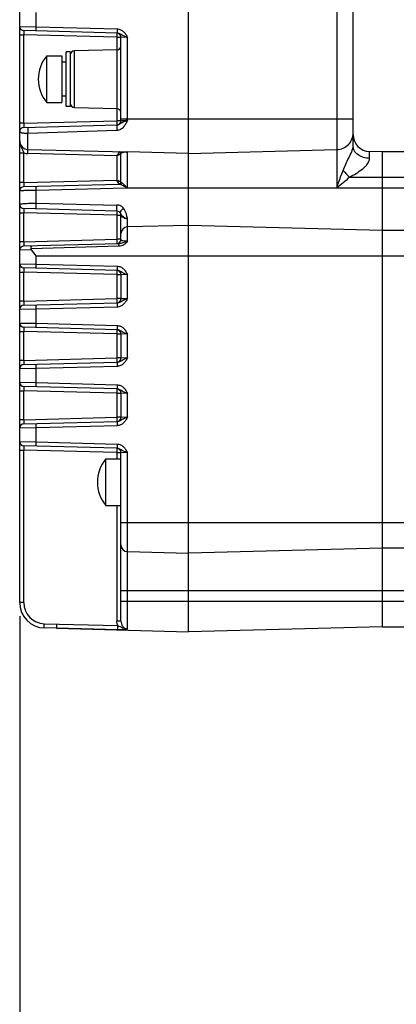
# Model space of a CAD drawing. Header units: inches. Extents: x 0 to 34, y 0 to 22.
# Tile 13 of 40: x 11.3 to 13, y 4 to 8.6. Entities that reach past the tile are written whole.
import ezdxf

# ---------------------------------------------------------------- set-up
doc = ezdxf.new("R2010")
doc.units = ezdxf.units.IN
doc.header["$LTSCALE"] = 1.87
doc.header["$MEASUREMENT"] = 0
doc.layers.get('0').update_dxf_attribs({"linetype": 'CONTINUOUS'})
doc.layers.add('DIMENSIONS', color=7, linetype='CONTINUOUS')
doc.styles.get("Standard").update_dxf_attribs({"font": 'txt', "width": 0.8})
doc.dimstyles.new('DIMSTYLE_1', dxfattribs={"dimtxt": 0.125, "dimasz": 0.18, "dimexe": 0.18, "dimexo": 0.0625, "dimgap": 0.09, "dimtad": 0, "dimtih": 1, "dimtoh": 1, "dimdec": 1, "dimdsep": 46, "dimtxsty": 'STANDARD', "dimblk": '_FILLED', "dimblk1": '_FILLED', "dimblk2": '_FILLED', "dimcen": 0.09, "dimadec": 0, "dimazin": 0, "dimtp": 0.1, "dimtm": 0.1, "dimtfac": 1, "dimtdec": 1, "dimtofl": 0, "dimtmove": 0, "dimatfit": 3, "dimldrblk": '_FILLED', "dimfxl": 1, "dimtolj": 1, "dimarcsym": 0})

# ---------------------------------------------------------------- blocks, each defined once
blk = doc.blocks.new('_FILLED')
at = {"color": 0, "linetype": 'BYBLOCK'}
blk.add_solid([(0, 0), (-1, 0.174), (-1, -0.174)], dxfattribs=at)
blk = doc.blocks.new('*D6')
at = {"layer": 'DIMENSIONS', "color": 2, "linetype": 'CONTINUOUS'}
for p, q in [((11.2581, 5.7849), (11.2581, 3.3367)), ((15.4707, 5.6926), (15.4707, 3.3367)), ((11.2581, 3.4617), (12.6019, 3.4617)), ((15.4707, 3.4617), (14.1269, 3.4617))]:
    blk.add_line(p, q, dxfattribs=at)
at = {"layer": 'DIMENSIONS', "color": 2, "linetype": 'CONTINUOUS', "xscale": 0.18, "yscale": 0.18, "zscale": 0.18, "rotation": 180}
blk.add_blockref('_FILLED', (11.2581, 3.4617), dxfattribs=at)
at = {"layer": 'DIMENSIONS', "color": 2, "linetype": 'CONTINUOUS', "xscale": 0.18, "yscale": 0.18, "zscale": 0.18}
blk.add_blockref('_FILLED', (15.4707, 3.4617), dxfattribs=at)
at = {"layer": 'DIMENSIONS', "color": 2, "linetype": 'CONTINUOUS', "insert": (13.3644, 3.5242), "char_height": 0.125, "width": 1.4, "attachment_point": 2, "line_spacing_factor": 0.9}
blk.add_mtext('108 [4.25] MAX', dxfattribs=at)
blk = doc.blocks.new('*D8')
at = {"layer": 'DIMENSIONS', "color": 2, "linetype": 'CONTINUOUS'}
for p, q in [((12.8132, 8.9378), (12.8132, 11.112)), ((15.4707, 7.9629), (15.4707, 11.112)), ((12.8132, 10.987), (13.517, 10.987)), ((15.4707, 10.987), (14.767, 10.987))]:
    blk.add_line(p, q, dxfattribs=at)
at = {"layer": 'DIMENSIONS', "color": 2, "linetype": 'CONTINUOUS', "xscale": 0.18, "yscale": 0.18, "zscale": 0.18}
for p, rotation in [((12.8132, 10.987), 180), ((15.4707, 10.987), 360)]:
    blk.add_blockref('_FILLED', p, dxfattribs=dict(at, rotation=rotation))
at = {"layer": 'DIMENSIONS', "color": 2, "linetype": 'CONTINUOUS', "insert": (14.142, 11.0495), "char_height": 0.125, "width": 1.125, "attachment_point": 2, "line_spacing_factor": 0.9}
blk.add_mtext('67.5{\\Ftxt.shx;\\W1.000000;\\H0.125000; }[2.66]', dxfattribs=at)

msp = doc.modelspace()

# ---------------------------------------------------------------- linework, layer by layer
at = {"color": 7, "linetype": 'CONTINUOUS'}
for p, q in [((12.0455, 5.7117), (12.0455, 9.015)), ((12.7365, 8.9969), (12.7365, 7.7787)), ((12.8132, 7.9753), (12.8132, 8.9182)), ((11.2581, 5.8474), (11.2581, 8.8793)), ((11.3348, 8.531), (11.3348, 8.5969)), ((11.2581, 8.5325), (11.3348, 8.531)), ((11.2581, 8.4932), (11.2773, 8.4932)), ((11.7125, 8.5015), (11.2773, 8.5129)), ((11.2773, 8.082), (11.2773, 8.4932)), ((11.7114, 8.4818), (11.2773, 8.4932)), ((11.3348, 8.531), (11.7125, 8.5211)), ((11.7114, 8.5015), (11.7116, 8.4977)), ((11.7116, 8.4977), (11.7114, 8.4818)), ((11.7114, 8.4818), (11.7114, 8.0933)), ((11.7114, 8.4818), (11.7305, 8.4818)), ((11.7305, 8.0933), (11.7305, 8.4818)), ((11.7612, 8.4805), (11.7305, 8.4818)), ((11.7612, 8.0953), (11.7612, 8.4805)), ((11.4746, 8.1588), (11.4746, 8.4147)), ((11.4943, 8.4147), (11.4746, 8.4147)), ((11.4943, 8.4147), (11.4943, 8.1588)), ((11.7114, 8.424), (11.5135, 8.4189)), ((11.5135, 8.1546), (11.5135, 8.4189)), ((11.3841, 8.1785), (11.3841, 8.395)), ((11.3841, 8.395), (11.4549, 8.395)), ((11.4549, 8.395), (11.4549, 8.1785)), ((11.4746, 8.3654), (11.4549, 8.3654)), ((11.3841, 8.1785), (11.4549, 8.1785)), ((11.4746, 8.2081), (11.4549, 8.2081)), ((11.4943, 8.1588), (11.4746, 8.1588)), ((11.5135, 8.1546), (11.7114, 8.1495)), ((11.2773, 8.082), (11.2581, 8.082)), ((11.2773, 8.082), (11.7114, 8.0933)), ((11.7305, 8.0933), (11.7114, 8.0933)), ((12.8132, 8.1007), (11.7305, 8.1007)), ((11.2773, 8.0623), (11.7114, 8.0736)), ((11.7114, 8.0471), (11.2964, 8.0338)), ((11.2964, 7.9595), (11.2964, 8.0338)), ((11.2581, 7.9436), (11.2773, 7.9436)), ((11.2773, 7.8055), (11.2773, 7.9436)), ((11.2964, 7.9595), (11.7567, 7.9475)), ((11.7114, 7.929), (11.2964, 7.9399)), ((11.7305, 7.8054), (11.7305, 7.9405)), ((11.7612, 7.7787), (11.7612, 7.9479)), ((12.0455, 7.9405), (11.7612, 7.9479)), ((12.0455, 7.9405), (12.7365, 7.9585)), ((12.8899, 7.9176), (12.8899, 7.9496)), ((12.951, 7.948), (12.8899, 7.9496)), ((12.951, 5.7354), (12.951, 7.948)), ((15.451, 7.948), (12.951, 7.948)), ((11.7114, 7.929), (11.7114, 7.8169)), ((11.2773, 7.8055), (11.2581, 7.8055)), ((11.2773, 7.8055), (11.7114, 7.8169)), ((11.721, 7.801), (11.7114, 7.8169)), ((11.7229, 7.7975), (11.721, 7.801)), ((11.7305, 7.8054), (11.7314, 7.8057)), ((12.7962, 7.8299), (15.2699, 7.8299)), ((11.2773, 7.7859), (11.7239, 7.7976)), ((11.7549, 7.7787), (11.3348, 7.7687)), ((11.3348, 7.709), (11.3348, 7.7687)), ((11.7612, 7.7788), (11.7548, 7.7823)), ((11.7612, 7.7788), (11.7549, 7.7787)), ((11.7561, 7.7839), (11.7612, 7.7788)), ((15.2699, 7.7787), (11.7612, 7.7788)), ((11.3348, 7.709), (11.7114, 7.7004)), ((11.2581, 7.6639), (11.2773, 7.6639)), ((11.7114, 7.6723), (11.2773, 7.6836)), ((11.2773, 7.5291), (11.2773, 7.6639)), ((11.7114, 7.6526), (11.2773, 7.6639)), ((11.7114, 7.6526), (11.7114, 7.5405)), ((11.7114, 7.6526), (11.7305, 7.6526)), ((11.7305, 7.5405), (11.7305, 7.6526)), ((11.7612, 7.5318), (11.7612, 7.6357)), ((12.0455, 7.6056), (11.7612, 7.5981)), ((12.951, 7.5818), (12.0455, 7.6056)), ((15.2699, 7.5818), (12.951, 7.5818)), ((11.2773, 7.5291), (11.2581, 7.5291)), ((11.2773, 7.5291), (11.7114, 7.5405)), ((11.7305, 7.5405), (11.7114, 7.5405)), ((11.3132, 7.4909), (11.2581, 7.4898)), ((11.2773, 7.5095), (11.7205, 7.5211)), ((11.7205, 7.5079), (11.3114, 7.4958)), ((11.3348, 7.4637), (11.3132, 7.4909)), ((11.3348, 7.4254), (11.3348, 7.4637)), ((11.3348, 7.4637), (15.2699, 7.4637)), ((11.2581, 7.4269), (11.3348, 7.4254)), ((11.2581, 7.3875), (11.2773, 7.3875)), ((11.7125, 7.3958), (11.2773, 7.4072)), ((11.2773, 7.2527), (11.2773, 7.3875)), ((11.7114, 7.3762), (11.2773, 7.3875)), ((11.3348, 7.4254), (11.7125, 7.4155)), ((11.7114, 7.3958), (11.7116, 7.3921)), ((11.7116, 7.3921), (11.7114, 7.3762)), ((11.7114, 7.3762), (11.7114, 7.2641)), ((11.7114, 7.3762), (11.7305, 7.3762)), ((11.7305, 7.3762), (11.7305, 7.2641)), ((11.7612, 7.3749), (11.7305, 7.3762)), ((11.7612, 7.2654), (11.7612, 7.3749)), ((11.2773, 7.2527), (11.2581, 7.2527)), ((11.2773, 7.2527), (11.7114, 7.2641)), ((11.7305, 7.2641), (11.7114, 7.2641)), ((11.7305, 7.2641), (11.7612, 7.2654)), ((11.3348, 7.2149), (11.2581, 7.2134)), ((11.2773, 7.233), (11.7125, 7.2444)), ((11.7125, 7.2248), (11.3348, 7.2149)), ((11.3348, 7.149), (11.3348, 7.2149)), ((11.7125, 7.2444), (11.7123, 7.2407)), ((11.7123, 7.2407), (11.7125, 7.2248)), ((11.2581, 7.1505), (11.3348, 7.149)), ((11.7125, 7.1194), (11.2773, 7.1308)), ((11.3348, 7.149), (11.7125, 7.1391)), ((11.7114, 7.1194), (11.7116, 7.1157)), ((11.7116, 7.1157), (11.7114, 7.0997)), ((11.2581, 7.1111), (11.2773, 7.1111)), ((11.2773, 6.9763), (11.2773, 7.1111)), ((11.7114, 7.0997), (11.2773, 7.1111)), ((11.7114, 7.0997), (11.7114, 6.9877)), ((11.7114, 7.0997), (11.7305, 7.0997)), ((11.7305, 7.0997), (11.7305, 6.9877)), ((11.7612, 7.0984), (11.7305, 7.0997)), ((11.7612, 6.989), (11.7612, 7.0984)), ((11.2773, 6.9763), (11.2581, 6.9763)), ((11.2773, 6.9763), (11.7114, 6.9877)), ((11.7305, 6.9877), (11.7114, 6.9877)), ((11.7305, 6.9877), (11.7612, 6.989)), ((11.3348, 6.9385), (11.2581, 6.9369)), ((11.2773, 6.9566), (11.7125, 6.968)), ((11.7125, 6.9483), (11.3348, 6.9385)), ((11.3348, 6.8726), (11.3348, 6.9385)), ((11.7125, 6.968), (11.7123, 6.9643)), ((11.7123, 6.9643), (11.7125, 6.9483)), ((11.2581, 6.8741), (11.3348, 6.8726)), ((11.7125, 6.843), (11.2773, 6.8544)), ((11.3348, 6.8726), (11.7125, 6.8627)), ((11.7114, 6.843), (11.7116, 6.8393)), ((11.7116, 6.8393), (11.7114, 6.8233)), ((11.2581, 6.8347), (11.2773, 6.8347)), ((11.2773, 6.6999), (11.2773, 6.8347)), ((11.7114, 6.8233), (11.2773, 6.8347)), ((11.7114, 6.8233), (11.7114, 6.7113)), ((11.7114, 6.8233), (11.7305, 6.8233)), ((11.7305, 6.8233), (11.7305, 6.7113)), ((11.7612, 6.822), (11.7305, 6.8233)), ((11.7612, 6.7126), (11.7612, 6.822)), ((11.2773, 6.6999), (11.2581, 6.6999)), ((11.2773, 6.6999), (11.7114, 6.7113)), ((11.7305, 6.7113), (11.7114, 6.7113)), ((11.7305, 6.7113), (11.7612, 6.7126)), ((11.3348, 6.662), (11.2581, 6.6605)), ((11.2773, 6.6802), (11.7125, 6.6916)), ((11.7125, 6.6719), (11.3348, 6.662)), ((11.3348, 6.5961), (11.3348, 6.662)), ((11.7125, 6.6916), (11.7123, 6.6879)), ((11.7123, 6.6879), (11.7125, 6.6719)), ((11.2581, 6.5976), (11.3348, 6.5961)), ((11.7125, 6.5666), (11.2773, 6.578)), ((11.3348, 6.5961), (11.7125, 6.5862)), ((11.7114, 6.5666), (11.7116, 6.5628)), ((11.7116, 6.5628), (11.7114, 6.5469)), ((11.2581, 6.5583), (11.2773, 6.5583)), ((11.2773, 5.8474), (11.2773, 6.5583)), ((11.7114, 6.5469), (11.2773, 6.5583)), ((11.6597, 6.3004), (11.6597, 6.5169)), ((11.6597, 6.5169), (11.7305, 6.5169)), ((11.7114, 6.5469), (11.7114, 6.5169)), ((11.7114, 6.5469), (11.7305, 6.5469)), ((11.7305, 5.7618), (11.7305, 6.5469)), ((11.7612, 6.5456), (11.7305, 6.5469)), ((11.7612, 5.7258), (11.7612, 6.5456)), ((11.6597, 6.3004), (11.7305, 6.3004)), ((11.7114, 6.3004), (11.7114, 5.7618)), ((15.2699, 6.2196), (11.7305, 6.2196)), ((11.7612, 6.0853), (12.0455, 6.0778)), ((12.951, 6.1015), (12.0455, 6.0778)), ((15.2699, 6.1015), (12.951, 6.1015)), ((11.7305, 5.9047), (15.2699, 5.9047)), ((11.2773, 5.8474), (11.2581, 5.8474)), ((11.7305, 5.8535), (15.2699, 5.8535)), ((11.3731, 5.749), (11.7153, 5.7402)), ((11.7305, 5.7618), (11.7114, 5.7618)), ((11.7153, 5.7206), (11.3731, 5.7293)), ((11.4296, 5.7278), (12.0455, 5.7117)), ((12.951, 5.7354), (12.0455, 5.7117)), ((12.951, 5.7354), (15.451, 5.7354))]:
    msp.add_line(p, q, dxfattribs=at)
for centre, radius, start, end in [((11.2778, 8.5325), 0.0197, 180, 268.5), ((11.7109, 8.4818), 0.0197, 0, 85.3472), ((11.7109, 8.4437), 0.0197, 271.5, 360), ((11.514, 8.3992), 0.0197, 91.5, 180), ((11.5133, 8.2867), 0.1686, 140.0338, 219.9661), ((11.514, 8.1743), 0.0197, 180, 268.5), ((11.7109, 8.1298), 0.0197, 0, 88.5), ((11.7109, 8.0933), 0.0197, 271.5, 360), ((11.2778, 8.0426), 0.0197, 91.5, 180), ((11.7121, 8.0539), 0.4162, 181.4843, 182.763), ((12.2106, 8.067), 0.4996, 181.4935, 182.2873), ((11.7103, 8.0962), 0.0226, 287.5237, 289.142), ((11.2975, 7.9989), 0.0394, 180, 268.5), ((12.892, 8.0283), 0.0787, 180, 268.5), ((11.2981, 7.9994), 0.0595, 249.5393, 268.4208), ((11.7227, 7.9405), 0.00787, 0, 88.5), ((11.7502, 8.0101), 0.0631, 275.901, 280.0834), ((15.4404, 10.3457), 3.6498, 222.8915, 223.5757), ((11.7227, 7.8054), 0.00784, 271.5, 359.9653), ((11.7235, 7.8054), 0.00792, 358.9356, 1.8291), ((11.2778, 7.7662), 0.0197, 91.5, 180), ((11.7091, 7.8181), 0.0581, 321.9592, 324.0094), ((12.4766, 7.7976), 0.722, 181.2165, 181.4989), ((11.2778, 7.7033), 0.0197, 180, 268.5), ((11.7109, 7.6526), 0.0197, 0, 88.5), ((11.762, 7.5666), 0.0315, 91.5, 180), ((11.7109, 7.5405), 0.0197, 271.5, 360), ((11.2778, 7.4898), 0.0197, 91.5, 180), ((11.2778, 7.4269), 0.0197, 180, 268.5), ((11.7109, 7.3762), 0.0197, 0, 85.3472), ((11.7109, 7.2641), 0.0197, 274.6516, 360), ((11.2778, 7.2134), 0.0197, 91.5, 180), ((11.2778, 7.1505), 0.0197, 180, 268.5), ((11.7109, 7.0997), 0.0197, 0, 85.3472), ((11.7109, 6.9877), 0.0197, 274.6516, 360), ((11.2778, 6.9369), 0.0197, 91.5, 180), ((11.2778, 6.8741), 0.0197, 180, 268.5), ((11.7109, 6.8233), 0.0197, 0, 85.3472), ((11.7109, 6.7113), 0.0197, 274.6516, 360), ((11.2778, 6.6605), 0.0197, 91.5, 180), ((11.2778, 6.5976), 0.0197, 180, 268.5), ((11.7109, 6.5469), 0.0197, 0, 85.3472), ((11.7888, 6.4086), 0.1685, 140.0326, 219.9674), ((11.762, 6.1167), 0.0315, 180, 268.5), ((11.3762, 5.8474), 0.1181, 180, 268.5), ((11.3757, 5.8474), 0.0984, 180, 268.5)]:
    msp.add_arc(centre, radius, start, end, dxfattribs=at)
for points, knots in [([(11.2773, 8.5129), (11.2772, 8.5129), (11.2772, 8.5127), (11.2772, 8.5124), (11.2771, 8.512), (11.2771, 8.511), (11.2771, 8.5093), (11.277, 8.5069), (11.2771, 8.504), (11.2771, 8.4993), (11.2772, 8.4957), (11.2773, 8.4932)], [0, 0, 0, 0, 0.005337, 0.019826, 0.043633, 0.076648, 0.168917, 0.293207, 0.444632, 0.617438, 1, 1, 1, 1]), ([(11.3348, 8.5114), (11.3347, 8.5114), (11.3347, 8.5115), (11.3347, 8.5117), (11.3346, 8.5122), (11.3346, 8.5131), (11.3346, 8.5148), (11.3346, 8.5173), (11.3346, 8.5204), (11.3346, 8.525), (11.3347, 8.5286), (11.3348, 8.531)], [0, 0, 0, 0, 0.004721, 0.017613, 0.039562, 0.071195, 0.164302, 0.293732, 0.453435, 0.632324, 1, 1, 1, 1]), ([(11.7125, 8.5211), (11.7124, 8.5187), (11.7123, 8.5142), (11.7122, 8.5089), (11.7123, 8.5054), (11.7123, 8.5035), (11.7124, 8.5023), (11.7123, 8.5017), (11.7124, 8.5015)], [0, 0, 0, 0, 0.369791, 0.687184, 0.811862, 0.907578, 0.970993, 1, 1, 1, 1]), ([(11.7125, 8.5211), (11.718, 8.521), (11.7292, 8.5184), (11.7432, 8.5088), (11.7535, 8.4954), (11.7586, 8.4855), (11.7612, 8.4805)], [0, 0, 0, 0, 0.249424, 0.499218, 0.748598, 1, 1, 1, 1]), ([(11.7612, 8.4805), (11.7567, 8.4821), (11.7483, 8.4854), (11.7363, 8.491), (11.7273, 8.497), (11.7193, 8.5006), (11.7148, 8.5014), (11.7125, 8.5015)], [0, 0, 0, 0, 0.265672, 0.509182, 0.745317, 0.870081, 1, 1, 1, 1]), ([(11.2773, 8.082), (11.2772, 8.0794), (11.2771, 8.0758), (11.2771, 8.0712), (11.277, 8.0682), (11.2771, 8.0658), (11.2771, 8.0642), (11.2771, 8.0632), (11.2772, 8.0627), (11.2772, 8.0625), (11.2772, 8.0623), (11.2773, 8.0623)], [0, 0, 0, 0, 0.382562, 0.555368, 0.706793, 0.831083, 0.923352, 0.956367, 0.980174, 0.994663, 1, 1, 1, 1]), ([(11.7612, 8.0953), (11.7585, 8.0898), (11.7529, 8.079), (11.7431, 8.0636), (11.7296, 8.0511), (11.7175, 8.0471), (11.7114, 8.0471)], [0, 0, 0, 0, 0.252766, 0.502576, 0.750253, 1, 1, 1, 1]), ([(11.7114, 8.0933), (11.7114, 8.0908), (11.7115, 8.0872), (11.7116, 8.0825), (11.7116, 8.0796), (11.7116, 8.0772), (11.7115, 8.0755), (11.7115, 8.0746), (11.7115, 8.0741), (11.7114, 8.0738), (11.7114, 8.0736), (11.7114, 8.0736)], [0, 0, 0, 0, 0.382284, 0.55493, 0.706248, 0.830528, 0.922906, 0.956015, 0.979933, 0.994537, 1, 1, 1, 1]), ([(11.7177, 8.0748), (11.7211, 8.076), (11.7269, 8.0799), (11.7325, 8.0837), (11.7354, 8.0852)], [0, 0, 0, 0, 0.523406, 1, 1, 1, 1]), ([(11.7305, 8.0933), (11.7305, 8.0934), (11.7308, 8.0935), (11.7312, 8.0936), (11.732, 8.0937), (11.7334, 8.0939), (11.736, 8.0941), (11.7397, 8.0943), (11.7443, 8.0946), (11.7516, 8.0949), (11.7573, 8.0952), (11.7612, 8.0953)], [0, 0, 0, 0, 0.006103, 0.020877, 0.044781, 0.077767, 0.169329, 0.293261, 0.444166, 0.616427, 1, 1, 1, 1]), ([(11.7354, 8.0852), (11.7392, 8.0873), (11.7477, 8.0909), (11.7565, 8.0938), (11.7612, 8.0953)], [0, 0, 0, 0, 0.465002, 1, 1, 1, 1]), ([(11.2964, 8.0338), (11.2914, 8.0338), (11.2841, 8.034), (11.2749, 8.0349), (11.2692, 8.0358), (11.2646, 8.037), (11.2611, 8.0385), (11.2587, 8.0403), (11.2581, 8.0419), (11.2581, 8.0426)], [0, 0, 0, 0, 0.367611, 0.531091, 0.673382, 0.790737, 0.881633, 0.948387, 1, 1, 1, 1]), ([(11.2964, 8.0628), (11.2963, 8.0628), (11.2963, 8.0622), (11.2961, 8.0614), (11.2961, 8.0597), (11.296, 8.0574), (11.2959, 8.0543), (11.296, 8.0495), (11.296, 8.0457), (11.2961, 8.0431)], [0, 0, 0, 0, 0.015601, 0.061969, 0.144776, 0.265686, 0.421587, 0.604098, 1, 1, 1, 1]), ([(11.7114, 8.0736), (11.7113, 8.0736), (11.7113, 8.073), (11.7111, 8.0723), (11.7111, 8.0704), (11.711, 8.0681), (11.711, 8.065), (11.711, 8.0603), (11.7111, 8.0565), (11.7112, 8.054)], [0, 0, 0, 0, 0.015903, 0.064114, 0.149579, 0.272955, 0.430022, 0.611758, 1, 1, 1, 1]), ([(11.7114, 8.0736), (11.7119, 8.0737), (11.7138, 8.0738), (11.7158, 8.0742), (11.7171, 8.0746)], [0, 0, 0, 0, 0.256325, 1, 1, 1, 1]), ([(12.7365, 7.9585), (12.7466, 7.9588), (12.7668, 7.9632), (12.7923, 7.9807), (12.8092, 8.0064), (12.8132, 8.0266), (12.8132, 8.0366)], [0, 0, 0, 0, 0.250936, 0.501312, 0.750923, 1, 1, 1, 1]), ([(11.2581, 7.9989), (11.2581, 7.994), (11.2595, 7.9842), (11.2651, 7.9707), (11.2721, 7.9577), (11.2759, 7.9485), (11.2773, 7.9436)], [0, 0, 0, 0, 0.24786, 0.494638, 0.741949, 1, 1, 1, 1]), ([(11.2964, 7.9399), (11.2965, 7.9423), (11.2966, 7.9459), (11.2966, 7.9505), (11.2967, 7.9536), (11.2966, 7.9561), (11.2966, 7.9578), (11.2966, 7.9587), (11.2965, 7.9592), (11.2965, 7.9594), (11.2965, 7.9595), (11.2964, 7.9595)], [0, 0, 0, 0, 0.367677, 0.546568, 0.706271, 0.836036, 0.92881, 0.960347, 0.982307, 0.995252, 1, 1, 1, 1]), ([(11.7229, 7.9484), (11.7229, 7.9483), (11.7228, 7.9481), (11.7226, 7.9478), (11.7223, 7.9472), (11.7217, 7.9461), (11.7207, 7.9443), (11.7192, 7.9419), (11.7175, 7.939), (11.7148, 7.9346), (11.7128, 7.9313), (11.7114, 7.929)], [0, 0, 0, 0, 0.007314, 0.025276, 0.053548, 0.091545, 0.19331, 0.323563, 0.475185, 0.642037, 1, 1, 1, 1]), ([(11.7305, 7.9405), (11.7305, 7.9404), (11.7303, 7.9404), (11.7301, 7.9401), (11.7295, 7.9398), (11.7285, 7.9391), (11.7268, 7.9381), (11.7243, 7.9366), (11.7214, 7.9349), (11.7171, 7.9323), (11.7137, 7.9304), (11.7114, 7.929)], [0, 0, 0, 0, 0.006335, 0.023567, 0.051264, 0.088822, 0.190065, 0.32021, 0.472144, 0.639692, 1, 1, 1, 1]), ([(11.7566, 7.9473), (11.753, 7.9471), (11.7468, 7.9468), (11.7385, 7.9452), (11.7336, 7.9436), (11.7305, 7.9416), (11.7305, 7.9405)], [0, 0, 0, 0, 0.397128, 0.678762, 0.884937, 1, 1, 1, 1]), ([(11.7567, 7.9475), (11.7568, 7.9475), (11.7571, 7.9475), (11.7573, 7.9475), (11.7575, 7.9474), (11.7572, 7.9474), (11.757, 7.9473), (11.7568, 7.9473), (11.7566, 7.9473)], [0, 0, 0, 0, 0.231651, 0.425556, 0.488396, 0.559891, 0.770267, 1, 1, 1, 1]), ([(12.7664, 7.8616), (12.7702, 7.8715), (12.7786, 7.8911), (12.7929, 7.9199), (12.8048, 7.9438), (12.8116, 7.9625), (12.8132, 7.9714), (12.8132, 7.9753)], [0, 0, 0, 0, 0.256896, 0.517071, 0.782991, 0.904686, 1, 1, 1, 1]), ([(12.8899, 7.9176), (12.8803, 7.9178), (12.861, 7.9208), (12.8354, 7.933), (12.8175, 7.9522), (12.8132, 7.9681), (12.8132, 7.9754)], [0, 0, 0, 0, 0.273684, 0.549447, 0.794315, 1, 1, 1, 1]), ([(12.7962, 7.8299), (12.8065, 7.8358), (12.8272, 7.8473), (12.8516, 7.8637), (12.869, 7.8788), (12.8825, 7.894), (12.8899, 7.9083), (12.8899, 7.9176)], [0, 0, 0, 0, 0.269164, 0.535258, 0.665044, 0.789418, 1, 1, 1, 1]), ([(12.7365, 7.7787), (12.7391, 7.7859), (12.7488, 7.8137), (12.7587, 7.8413), (12.7664, 7.8616)], [0, 0, 0, 0, 0.261467, 1, 1, 1, 1]), ([(11.2773, 7.8055), (11.2772, 7.803), (11.2771, 7.7994), (11.2771, 7.7947), (11.277, 7.7918), (11.2771, 7.7894), (11.2771, 7.7877), (11.2771, 7.7868), (11.2772, 7.7863), (11.2772, 7.7861), (11.2772, 7.7859), (11.2773, 7.7859)], [0, 0, 0, 0, 0.382562, 0.555368, 0.706793, 0.831083, 0.923352, 0.956367, 0.980174, 0.994663, 1, 1, 1, 1]), ([(11.7305, 7.8054), (11.7305, 7.8055), (11.7303, 7.8055), (11.7301, 7.8058), (11.7295, 7.8061), (11.7285, 7.8068), (11.7268, 7.8078), (11.7243, 7.8093), (11.7214, 7.811), (11.7171, 7.8136), (11.7137, 7.8155), (11.7114, 7.8169)], [0, 0, 0, 0, 0.006376, 0.023626, 0.051319, 0.088858, 0.190065, 0.320216, 0.472157, 0.639698, 1, 1, 1, 1]), ([(11.7239, 7.7976), (11.7254, 7.7976), (11.7284, 7.7986), (11.7303, 7.8012), (11.7309, 7.8027)], [0, 0, 0, 0, 0.481592, 1, 1, 1, 1]), ([(11.7561, 7.7839), (11.7536, 7.7864), (11.7499, 7.79), (11.7451, 7.7947), (11.7417, 7.798), (11.7385, 7.8009), (11.7356, 7.8034), (11.7334, 7.805), (11.7319, 7.8058), (11.7314, 7.8057)], [0, 0, 0, 0, 0.313625, 0.46508, 0.609961, 0.744045, 0.86022, 0.948531, 1, 1, 1, 1]), ([(12.7962, 7.8299), (12.7868, 7.8208), (12.7671, 7.8035), (12.7468, 7.7869), (12.7365, 7.7787)], [0, 0, 0, 0, 0.499982, 1, 1, 1, 1]), ([(11.3348, 7.7687), (11.3298, 7.7686), (11.3199, 7.7684), (11.3057, 7.7681), (11.2926, 7.7677), (11.2827, 7.7674), (11.2756, 7.7672), (11.2712, 7.767), (11.2673, 7.7668), (11.2641, 7.7667), (11.2616, 7.7665), (11.2599, 7.7664), (11.259, 7.7663), (11.2585, 7.7663), (11.2583, 7.7662), (11.2581, 7.7662), (11.2581, 7.7662)], [0, 0, 0, 0, 0.196024, 0.384, 0.557088, 0.707747, 0.773428, 0.83192, 0.88242, 0.924303, 0.957082, 0.980657, 0.988988, 0.994993, 0.998651, 1, 1, 1, 1]), ([(11.3348, 7.7687), (11.3347, 7.771), (11.3346, 7.7745), (11.3346, 7.7789), (11.3346, 7.7818), (11.3346, 7.7841), (11.3346, 7.7857), (11.3347, 7.7866), (11.3347, 7.787), (11.3347, 7.7872), (11.3347, 7.7874), (11.3348, 7.7874)], [0, 0, 0, 0, 0.37246, 0.550978, 0.709348, 0.837633, 0.929359, 0.960608, 0.98241, 0.995286, 1, 1, 1, 1]), ([(11.7548, 7.7823), (11.7518, 7.7839), (11.7459, 7.7871), (11.7386, 7.791), (11.7331, 7.7938), (11.7295, 7.7957), (11.7265, 7.797), (11.7247, 7.7976), (11.7239, 7.7976)], [0, 0, 0, 0, 0.298797, 0.584027, 0.716183, 0.835388, 0.933548, 1, 1, 1, 1]), ([(11.2581, 7.7033), (11.2581, 7.7035), (11.2586, 7.704), (11.2605, 7.7047), (11.2646, 7.7057), (11.2714, 7.7066), (11.2806, 7.7075), (11.292, 7.7082), (11.3051, 7.7088), (11.3196, 7.7091), (11.3296, 7.709), (11.3348, 7.709)], [0, 0, 0, 0, 0.008303, 0.023864, 0.080035, 0.169664, 0.290252, 0.43911, 0.610615, 0.800498, 1, 1, 1, 1]), ([(11.3348, 7.6821), (11.3347, 7.6821), (11.3347, 7.6823), (11.3346, 7.6827), (11.3345, 7.6833), (11.3345, 7.6847), (11.3344, 7.6872), (11.3344, 7.691), (11.3344, 7.6954), (11.3345, 7.7015), (11.3347, 7.706), (11.3348, 7.709)], [0, 0, 0, 0, 0.00507, 0.018552, 0.042002, 0.076225, 0.178197, 0.320899, 0.491829, 0.67295, 1, 1, 1, 1]), ([(11.2773, 7.6836), (11.2772, 7.6836), (11.2772, 7.6834), (11.2772, 7.6832), (11.2771, 7.6827), (11.2771, 7.6817), (11.2771, 7.6801), (11.277, 7.6777), (11.2771, 7.6747), (11.2771, 7.6701), (11.2772, 7.6665), (11.2773, 7.6639)], [0, 0, 0, 0, 0.005337, 0.019826, 0.043633, 0.076648, 0.168917, 0.293207, 0.444632, 0.617438, 1, 1, 1, 1]), ([(11.7114, 7.6723), (11.7113, 7.6723), (11.7112, 7.6725), (11.7112, 7.6728), (11.7111, 7.6735), (11.711, 7.675), (11.7109, 7.6777), (11.7109, 7.6817), (11.7109, 7.6864), (11.7111, 7.6927), (11.7112, 7.6974), (11.7114, 7.7004)], [0, 0, 0, 0, 0.005184, 0.018818, 0.042598, 0.07742, 0.181568, 0.327344, 0.500842, 0.68226, 1, 1, 1, 1]), ([(11.7441, 7.6832), (11.7407, 7.6883), (11.7307, 7.6971), (11.7179, 7.7003), (11.7114, 7.7004)], [0, 0, 0, 0, 0.484176, 1, 1, 1, 1]), ([(11.7114, 7.6723), (11.7114, 7.6723), (11.7114, 7.6721), (11.7115, 7.6718), (11.7115, 7.6713), (11.7115, 7.6704), (11.7116, 7.6687), (11.7116, 7.6663), (11.7116, 7.6634), (11.7115, 7.6587), (11.7114, 7.6551), (11.7114, 7.6526)], [0, 0, 0, 0, 0.005463, 0.020067, 0.043985, 0.077094, 0.169472, 0.293752, 0.44507, 0.617716, 1, 1, 1, 1]), ([(11.7441, 7.6832), (11.7416, 7.682), (11.7378, 7.6799), (11.7333, 7.6762), (11.729, 7.6718), (11.7259, 7.6657), (11.7277, 7.6627)], [0, 0, 0, 0, 0.301827, 0.463085, 0.616579, 1, 1, 1, 1]), ([(11.7329, 7.6541), (11.7324, 7.6547), (11.7306, 7.6575), (11.7291, 7.6605), (11.7277, 7.6627)], [0, 0, 0, 0, 0.238174, 1, 1, 1, 1]), ([(11.7441, 7.6832), (11.7468, 7.6792), (11.7506, 7.6708), (11.7537, 7.66), (11.7558, 7.6519), (11.7572, 7.6462), (11.7587, 7.6407), (11.7601, 7.6372), (11.7612, 7.6357)], [0, 0, 0, 0, 0.28219, 0.541088, 0.662701, 0.778941, 0.890174, 1, 1, 1, 1]), ([(11.7612, 7.6357), (11.7531, 7.6362), (11.7423, 7.6396), (11.7328, 7.6471), (11.7305, 7.6509), (11.7305, 7.6526)], [0, 0, 0, 0, 0.669125, 0.864373, 1, 1, 1, 1]), ([(11.7612, 7.6357), (11.7575, 7.6366), (11.751, 7.6386), (11.7411, 7.6445), (11.7357, 7.6502), (11.7329, 7.6541)], [0, 0, 0, 0, 0.331508, 0.584484, 1, 1, 1, 1]), ([(11.2773, 7.5291), (11.2772, 7.5266), (11.2771, 7.523), (11.2771, 7.5183), (11.277, 7.5154), (11.2771, 7.513), (11.2771, 7.5113), (11.2771, 7.5104), (11.2772, 7.5099), (11.2772, 7.5096), (11.2772, 7.5095), (11.2773, 7.5095)], [0, 0, 0, 0, 0.382562, 0.555368, 0.706793, 0.831083, 0.923352, 0.956367, 0.980174, 0.994663, 1, 1, 1, 1]), ([(11.7114, 7.5405), (11.7114, 7.538), (11.7115, 7.5343), (11.7116, 7.5297), (11.7116, 7.5268), (11.7116, 7.5244), (11.7115, 7.5227), (11.7115, 7.5217), (11.7115, 7.5212), (11.7114, 7.521), (11.7114, 7.5208), (11.7114, 7.5208)], [0, 0, 0, 0, 0.382284, 0.55493, 0.706248, 0.830528, 0.922906, 0.956015, 0.979933, 0.994537, 1, 1, 1, 1]), ([(11.7205, 7.5211), (11.7273, 7.5212), (11.7411, 7.5252), (11.7543, 7.5299), (11.7612, 7.5318)], [0, 0, 0, 0, 0.489578, 1, 1, 1, 1]), ([(11.7612, 7.5318), (11.7571, 7.525), (11.745, 7.5132), (11.7288, 7.5081), (11.7205, 7.5079)], [0, 0, 0, 0, 0.488253, 1, 1, 1, 1]), ([(11.7612, 7.5318), (11.7563, 7.5317), (11.7479, 7.5318), (11.7379, 7.5332), (11.7317, 7.5361), (11.7305, 7.5393), (11.7305, 7.5405)], [0, 0, 0, 0, 0.4335, 0.730302, 0.893038, 1, 1, 1, 1]), ([(11.3114, 7.4958), (11.3114, 7.4978), (11.3116, 7.5013), (11.3122, 7.5059), (11.3129, 7.5088), (11.314, 7.5104), (11.3146, 7.5104)], [0, 0, 0, 0, 0.382075, 0.689691, 0.89605, 1, 1, 1, 1]), ([(11.7205, 7.5079), (11.7204, 7.5097), (11.7204, 7.5122), (11.7203, 7.5154), (11.7203, 7.5173), (11.7204, 7.5188), (11.7203, 7.52), (11.7204, 7.5206), (11.7204, 7.5211), (11.7205, 7.5211)], [0, 0, 0, 0, 0.404163, 0.576836, 0.724065, 0.84192, 0.928267, 0.98144, 1, 1, 1, 1]), ([(11.2773, 7.4072), (11.2772, 7.4072), (11.2772, 7.407), (11.2772, 7.4068), (11.2771, 7.4063), (11.2771, 7.4053), (11.2771, 7.4037), (11.277, 7.4013), (11.2771, 7.3983), (11.2771, 7.3937), (11.2772, 7.39), (11.2773, 7.3875)], [0, 0, 0, 0, 0.005337, 0.019826, 0.043633, 0.076648, 0.168917, 0.293207, 0.444632, 0.617438, 1, 1, 1, 1]), ([(11.3348, 7.4057), (11.3347, 7.4057), (11.3347, 7.4059), (11.3347, 7.4061), (11.3346, 7.4065), (11.3346, 7.4075), (11.3346, 7.4092), (11.3346, 7.4117), (11.3346, 7.4147), (11.3346, 7.4194), (11.3347, 7.423), (11.3348, 7.4254)], [0, 0, 0, 0, 0.004721, 0.017613, 0.039562, 0.071195, 0.164302, 0.293732, 0.453435, 0.632324, 1, 1, 1, 1]), ([(11.7125, 7.4155), (11.7124, 7.4132), (11.7123, 7.4087), (11.7122, 7.4034), (11.7123, 7.3997), (11.7123, 7.3978), (11.7124, 7.3966), (11.7124, 7.396), (11.7124, 7.3958)], [0, 0, 0, 0, 0.353629, 0.683885, 0.814563, 0.912059, 0.973257, 1, 1, 1, 1]), ([(11.7125, 7.4155), (11.718, 7.4153), (11.7292, 7.4128), (11.7432, 7.4031), (11.7535, 7.3898), (11.7586, 7.3798), (11.7612, 7.3749)], [0, 0, 0, 0, 0.249424, 0.499217, 0.748597, 1, 1, 1, 1]), ([(11.7612, 7.3749), (11.7567, 7.3764), (11.7483, 7.3797), (11.7363, 7.3854), (11.7273, 7.3914), (11.7193, 7.3949), (11.7148, 7.3958), (11.7125, 7.3958)], [0, 0, 0, 0, 0.265668, 0.509179, 0.745329, 0.870083, 1, 1, 1, 1]), ([(11.2773, 7.2527), (11.2772, 7.2502), (11.2771, 7.2466), (11.2771, 7.2419), (11.277, 7.239), (11.2771, 7.2366), (11.2771, 7.2349), (11.2771, 7.234), (11.2772, 7.2335), (11.2772, 7.2332), (11.2772, 7.233), (11.2773, 7.233)], [0, 0, 0, 0, 0.382562, 0.555368, 0.706793, 0.831083, 0.923352, 0.956367, 0.980174, 0.994663, 1, 1, 1, 1]), ([(11.7114, 7.2641), (11.7114, 7.2617), (11.7115, 7.2572), (11.7116, 7.2518), (11.7116, 7.2483), (11.7116, 7.2465), (11.7115, 7.2452), (11.7115, 7.2446), (11.7114, 7.2444)], [0, 0, 0, 0, 0.369847, 0.687246, 0.811912, 0.907594, 0.970994, 1, 1, 1, 1]), ([(11.7125, 7.2444), (11.7148, 7.2445), (11.7193, 7.2453), (11.7273, 7.2489), (11.7363, 7.2549), (11.7483, 7.2605), (11.7567, 7.2638), (11.7612, 7.2654)], [0, 0, 0, 0, 0.129921, 0.254668, 0.490819, 0.734326, 1, 1, 1, 1]), ([(11.7612, 7.2654), (11.7586, 7.2604), (11.7535, 7.2505), (11.7432, 7.2371), (11.7292, 7.2275), (11.718, 7.2249), (11.7125, 7.2248)], [0, 0, 0, 0, 0.251403, 0.500783, 0.750576, 1, 1, 1, 1]), ([(11.3348, 7.2149), (11.3347, 7.2173), (11.3346, 7.2209), (11.3346, 7.2255), (11.3346, 7.2286), (11.3346, 7.2311), (11.3346, 7.2328), (11.3346, 7.2337), (11.3347, 7.2342), (11.3347, 7.2344), (11.3347, 7.2345), (11.3348, 7.2345)], [0, 0, 0, 0, 0.367676, 0.546565, 0.706269, 0.835697, 0.928805, 0.960439, 0.982387, 0.995279, 1, 1, 1, 1]), ([(11.2773, 7.1308), (11.2772, 7.1308), (11.2772, 7.1306), (11.2772, 7.1304), (11.2771, 7.1299), (11.2771, 7.1289), (11.2771, 7.1273), (11.277, 7.1249), (11.2771, 7.1219), (11.2771, 7.1173), (11.2772, 7.1136), (11.2773, 7.1111)], [0, 0, 0, 0, 0.005337, 0.019826, 0.043633, 0.076648, 0.168917, 0.293207, 0.444632, 0.617438, 1, 1, 1, 1]), ([(11.3348, 7.1293), (11.3347, 7.1293), (11.3347, 7.1294), (11.3347, 7.1297), (11.3346, 7.1301), (11.3346, 7.1311), (11.3346, 7.1328), (11.3346, 7.1353), (11.3346, 7.1383), (11.3346, 7.143), (11.3347, 7.1466), (11.3348, 7.149)], [0, 0, 0, 0, 0.004721, 0.017613, 0.039562, 0.071195, 0.164302, 0.293733, 0.453435, 0.632325, 1, 1, 1, 1]), ([(11.7125, 7.1391), (11.7124, 7.1368), (11.7123, 7.1323), (11.7122, 7.1269), (11.7123, 7.1233), (11.7123, 7.1214), (11.7124, 7.1202), (11.7124, 7.1196), (11.7124, 7.1194)], [0, 0, 0, 0, 0.353629, 0.683885, 0.814563, 0.912059, 0.973257, 1, 1, 1, 1]), ([(11.7125, 7.1391), (11.718, 7.1389), (11.7292, 7.1363), (11.7432, 7.1267), (11.7535, 7.1133), (11.7586, 7.1034), (11.7612, 7.0984)], [0, 0, 0, 0, 0.249424, 0.499217, 0.748597, 1, 1, 1, 1]), ([(11.7612, 7.0984), (11.7567, 7.1), (11.7483, 7.1033), (11.7363, 7.109), (11.7273, 7.1149), (11.7193, 7.1185), (11.7148, 7.1193), (11.7125, 7.1194)], [0, 0, 0, 0, 0.265668, 0.509179, 0.745329, 0.870083, 1, 1, 1, 1]), ([(11.2773, 6.9763), (11.2772, 6.9738), (11.2771, 6.9701), (11.2771, 6.9655), (11.277, 6.9626), (11.2771, 6.9602), (11.2771, 6.9585), (11.2771, 6.9575), (11.2772, 6.957), (11.2772, 6.9568), (11.2772, 6.9566), (11.2773, 6.9566)], [0, 0, 0, 0, 0.382562, 0.555368, 0.706793, 0.831083, 0.923352, 0.956367, 0.980174, 0.994663, 1, 1, 1, 1]), ([(11.7114, 6.9877), (11.7114, 6.9853), (11.7115, 6.9807), (11.7116, 6.9754), (11.7116, 6.9719), (11.7116, 6.97), (11.7115, 6.9688), (11.7115, 6.9682), (11.7114, 6.968)], [0, 0, 0, 0, 0.369847, 0.687246, 0.811912, 0.907594, 0.970994, 1, 1, 1, 1]), ([(11.7125, 6.968), (11.7148, 6.9681), (11.7193, 6.9689), (11.7273, 6.9725), (11.7363, 6.9784), (11.7483, 6.9841), (11.7567, 6.9874), (11.7612, 6.989)], [0, 0, 0, 0, 0.129921, 0.254668, 0.490819, 0.734326, 1, 1, 1, 1]), ([(11.7612, 6.989), (11.7586, 6.984), (11.7535, 6.9741), (11.7432, 6.9607), (11.7292, 6.9511), (11.718, 6.9485), (11.7125, 6.9483)], [0, 0, 0, 0, 0.251403, 0.500783, 0.750576, 1, 1, 1, 1]), ([(11.3348, 6.9385), (11.3347, 6.9409), (11.3346, 6.9445), (11.3346, 6.9491), (11.3346, 6.9522), (11.3346, 6.9547), (11.3346, 6.9564), (11.3346, 6.9573), (11.3347, 6.9578), (11.3347, 6.958), (11.3347, 6.9581), (11.3348, 6.9581)], [0, 0, 0, 0, 0.367676, 0.546565, 0.706268, 0.835698, 0.928805, 0.960438, 0.982387, 0.995279, 1, 1, 1, 1]), ([(11.2773, 6.8544), (11.2772, 6.8544), (11.2772, 6.8542), (11.2772, 6.854), (11.2771, 6.8535), (11.2771, 6.8525), (11.2771, 6.8509), (11.277, 6.8484), (11.2771, 6.8455), (11.2771, 6.8409), (11.2772, 6.8372), (11.2773, 6.8347)], [0, 0, 0, 0, 0.005337, 0.019826, 0.043633, 0.076648, 0.168917, 0.293207, 0.444632, 0.617438, 1, 1, 1, 1]), ([(11.3348, 6.8529), (11.3347, 6.8529), (11.3347, 6.853), (11.3347, 6.8532), (11.3346, 6.8537), (11.3346, 6.8547), (11.3346, 6.8563), (11.3346, 6.8588), (11.3346, 6.8619), (11.3346, 6.8666), (11.3347, 6.8701), (11.3348, 6.8726)], [0, 0, 0, 0, 0.004721, 0.017613, 0.039562, 0.071195, 0.164302, 0.293733, 0.453435, 0.632325, 1, 1, 1, 1]), ([(11.7125, 6.8627), (11.7124, 6.8602), (11.7123, 6.8557), (11.7122, 6.8504), (11.7123, 6.8469), (11.7123, 6.845), (11.7124, 6.8438), (11.7123, 6.8432), (11.7124, 6.843)], [0, 0, 0, 0, 0.369791, 0.687184, 0.811862, 0.907578, 0.970993, 1, 1, 1, 1]), ([(11.7125, 6.8627), (11.718, 6.8625), (11.7292, 6.8599), (11.7432, 6.8503), (11.7535, 6.8369), (11.7586, 6.827), (11.7612, 6.822)], [0, 0, 0, 0, 0.249424, 0.499218, 0.748598, 1, 1, 1, 1]), ([(11.7612, 6.822), (11.7567, 6.8236), (11.7483, 6.8269), (11.7363, 6.8326), (11.7273, 6.8385), (11.7193, 6.8421), (11.7148, 6.8429), (11.7125, 6.843)], [0, 0, 0, 0, 0.265672, 0.509182, 0.745317, 0.870081, 1, 1, 1, 1]), ([(11.2773, 6.6999), (11.2772, 6.6974), (11.2771, 6.6937), (11.2771, 6.6891), (11.277, 6.6861), (11.2771, 6.6837), (11.2771, 6.6821), (11.2771, 6.6811), (11.2772, 6.6806), (11.2772, 6.6804), (11.2772, 6.6802), (11.2773, 6.6802)], [0, 0, 0, 0, 0.382562, 0.555368, 0.706793, 0.831083, 0.923352, 0.956367, 0.980174, 0.994663, 1, 1, 1, 1]), ([(11.7114, 6.7113), (11.7114, 6.7088), (11.7115, 6.7043), (11.7116, 6.699), (11.7116, 6.6955), (11.7116, 6.6936), (11.7115, 6.6924), (11.7115, 6.6918), (11.7114, 6.6916)], [0, 0, 0, 0, 0.369847, 0.687246, 0.811912, 0.907594, 0.970994, 1, 1, 1, 1]), ([(11.7125, 6.6916), (11.7148, 6.6917), (11.7193, 6.6925), (11.7273, 6.6961), (11.7363, 6.702), (11.7483, 6.7077), (11.7567, 6.711), (11.7612, 6.7126)], [0, 0, 0, 0, 0.129922, 0.254681, 0.490816, 0.734322, 1, 1, 1, 1]), ([(11.7612, 6.7126), (11.7586, 6.7076), (11.7535, 6.6977), (11.7432, 6.6843), (11.7292, 6.6747), (11.718, 6.6721), (11.7125, 6.6719)], [0, 0, 0, 0, 0.251403, 0.500783, 0.750576, 1, 1, 1, 1]), ([(11.3348, 6.662), (11.3347, 6.6645), (11.3346, 6.668), (11.3346, 6.6727), (11.3346, 6.6758), (11.3346, 6.6783), (11.3346, 6.6799), (11.3346, 6.6809), (11.3347, 6.6813), (11.3347, 6.6816), (11.3347, 6.6817), (11.3348, 6.6817)], [0, 0, 0, 0, 0.367676, 0.546565, 0.706269, 0.835697, 0.928805, 0.960439, 0.982387, 0.995279, 1, 1, 1, 1]), ([(11.2773, 6.578), (11.2772, 6.578), (11.2772, 6.5778), (11.2772, 6.5776), (11.2771, 6.5771), (11.2771, 6.5761), (11.2771, 6.5744), (11.277, 6.572), (11.2771, 6.5691), (11.2771, 6.5644), (11.2772, 6.5608), (11.2773, 6.5583)], [0, 0, 0, 0, 0.005337, 0.019826, 0.043633, 0.076648, 0.168917, 0.293207, 0.444632, 0.617438, 1, 1, 1, 1]), ([(11.3348, 6.5765), (11.3347, 6.5765), (11.3347, 6.5766), (11.3347, 6.5768), (11.3346, 6.5773), (11.3346, 6.5782), (11.3346, 6.5799), (11.3346, 6.5824), (11.3346, 6.5855), (11.3346, 6.5901), (11.3347, 6.5937), (11.3348, 6.5961)], [0, 0, 0, 0, 0.004721, 0.017613, 0.039562, 0.071195, 0.164302, 0.293732, 0.453435, 0.632324, 1, 1, 1, 1]), ([(11.7125, 6.5862), (11.7124, 6.5839), (11.7123, 6.5795), (11.7122, 6.5741), (11.7123, 6.5705), (11.7123, 6.5686), (11.7124, 6.5674), (11.7124, 6.5668), (11.7124, 6.5666)], [0, 0, 0, 0, 0.353629, 0.683885, 0.814563, 0.912059, 0.973257, 1, 1, 1, 1]), ([(11.7125, 6.5862), (11.718, 6.5861), (11.7292, 6.5835), (11.7432, 6.5739), (11.7535, 6.5605), (11.7586, 6.5506), (11.7612, 6.5456)], [0, 0, 0, 0, 0.249424, 0.499217, 0.748597, 1, 1, 1, 1]), ([(11.7612, 6.5456), (11.7567, 6.5472), (11.7483, 6.5505), (11.7363, 6.5562), (11.7273, 6.5621), (11.7193, 6.5657), (11.7148, 6.5665), (11.7125, 6.5666)], [0, 0, 0, 0, 0.265668, 0.509179, 0.745329, 0.870083, 1, 1, 1, 1]), ([(11.3731, 5.7293), (11.3731, 5.7293), (11.3731, 5.7294), (11.373, 5.7297), (11.373, 5.7301), (11.3729, 5.7311), (11.3729, 5.7327), (11.3729, 5.7353), (11.3729, 5.7383), (11.373, 5.743), (11.3731, 5.7465), (11.3731, 5.749)], [0, 0, 0, 0, 0.004722, 0.017616, 0.039566, 0.071194, 0.164283, 0.293732, 0.453492, 0.632324, 1, 1, 1, 1]), ([(11.4296, 5.7475), (11.4295, 5.745), (11.4294, 5.7413), (11.4294, 5.7367), (11.4294, 5.7338), (11.4294, 5.7314), (11.4294, 5.7297), (11.4295, 5.7287), (11.4295, 5.7282), (11.4295, 5.728), (11.4295, 5.7278), (11.4296, 5.7278)], [0, 0, 0, 0, 0.382089, 0.554942, 0.7063, 0.829814, 0.921825, 0.955092, 0.979384, 0.994375, 1, 1, 1, 1]), ([(11.7153, 5.7206), (11.7152, 5.7208), (11.7152, 5.7214), (11.7151, 5.7227), (11.7151, 5.7246), (11.7151, 5.7281), (11.7152, 5.7334), (11.7152, 5.7378), (11.7153, 5.7402)], [0, 0, 0, 0, 0.030849, 0.095604, 0.191471, 0.315538, 0.632157, 1, 1, 1, 1]), ([(11.7153, 5.7403), (11.7193, 5.739), (11.7268, 5.7358), (11.7378, 5.7306), (11.7491, 5.7263), (11.7572, 5.7255), (11.7612, 5.7258)], [0, 0, 0, 0, 0.257666, 0.505148, 0.751314, 1, 1, 1, 1]), ([(11.7305, 5.7618), (11.7305, 5.7572), (11.7318, 5.7482), (11.7382, 5.7362), (11.7485, 5.728), (11.757, 5.7259), (11.7612, 5.7258)], [0, 0, 0, 0, 0.264168, 0.515602, 0.759598, 1, 1, 1, 1]), ([(11.7612, 5.7258), (11.7554, 5.7225), (11.7395, 5.7201), (11.7241, 5.7204), (11.7153, 5.7206)], [0, 0, 0, 0, 0.429704, 1, 1, 1, 1])]:
    msp.add_open_spline(points, degree=3, knots=knots, dxfattribs=at)
for points in [[(11.7283, 7.946), (11.729, 7.9453), (11.7296, 7.9444), (11.73, 7.9435)], [(11.73, 7.9435), (11.7303, 7.9425), (11.7305, 7.9415), (11.7305, 7.9405)], [(11.7258, 7.7982), (11.7276, 7.799), (11.7292, 7.8006), (11.73, 7.8025)], [(11.7309, 7.8027), (11.7312, 7.8035), (11.7314, 7.8044), (11.7314, 7.8053)], [(11.7229, 7.7975), (11.7239, 7.7976), (11.7249, 7.7978), (11.7258, 7.7982)], [(11.3132, 7.4909), (11.3121, 7.4922), (11.3113, 7.4941), (11.3114, 7.4958)], [(11.7153, 5.7402), (11.7127, 5.7471), (11.7114, 5.7545), (11.7114, 5.7618)]]:
    msp.add_open_spline(points, degree=3, dxfattribs=at)

# ---------------------------------------------------------------- dimensions: what is measured, and where the dimension line sits
at = {"layer": 'DIMENSIONS', "color": 2, "linetype": 'CONTINUOUS'}
dim = msp.add_linear_dim(base=(15.4707, 10.987), p1=(12.8132, 8.9378), p2=(15.4707, 7.9629), dimstyle='DIMSTYLE_1', dxfattribs=at)
dim.commit()
dim.dimension.update_dxf_attribs({"geometry": '*D8', "text_midpoint": (14.017, 10.987), "dimtype": 160})
dim = msp.add_linear_dim(base=(11.2581, 3.4617), p1=(15.4707, 5.6926), p2=(11.2581, 5.7849), angle=180, text='108 [4.25] MAX', dimstyle='DIMSTYLE_1', dxfattribs=at)
dim.commit()
dim.dimension.update_dxf_attribs({"geometry": '*D6', "text_midpoint": (12.6644, 3.4617), "dimtype": 160})

doc.saveas('drawing.dxf')
